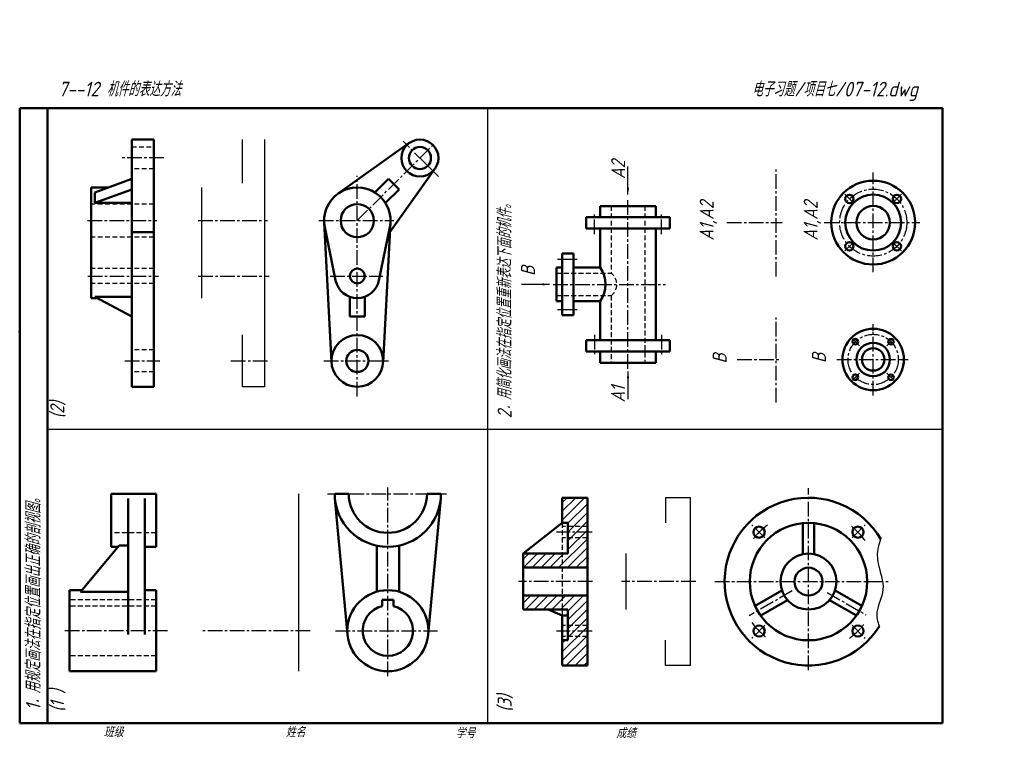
# Model space of a CAD drawing. Header units: millimetres. Extents: x 89 to 441, y 73 to 330.
import ezdxf

# ---------------------------------------------------------------- set-up
doc = ezdxf.new("R2010")
doc.units = ezdxf.units.MM
doc.header["$LTSCALE"] = 0.55
doc.linetypes.add('CENTER2', pattern=[28.575, 19.05, -3.175, 3.175, -3.175])
doc.linetypes.add('DASHED2', pattern=[9.525, 6.35, -3.175])
for name, color, linetype in [('剖面线层', 7, 'Continuous'), ('尺寸层', 221, 'Continuous'), ('细实线层', 7, 'Continuous')]:
    doc.layers.add(name, color=color, linetype=linetype)
for name, color, linetype, lineweight in [('文字层', 227, 'Continuous', 20), ('点画线层', 3, 'CENTER2', 25), ('粗实线层', 7, 'Continuous', 50), ('虚线层', 2, 'DASHED2', 25)]:
    doc.layers.add(name, color=color, linetype=linetype, lineweight=lineweight)
doc.styles.add('工程字体（斜）', font='gbeitc.shx', dxfattribs={"bigfont": 'gbcbig.shx'})
doc.styles.add('工程斜体', font='gbeitc.shx', dxfattribs={"bigfont": 'gbcbig.shx'})
doc.dimstyles.new('gb35', dxfattribs={"dimtxt": 2.5, "dimasz": 2.5, "dimexe": 2, "dimexo": 0, "dimgap": 1, "dimtad": 1, "dimdsep": 46, "dimtxsty": '工程字体（斜）', "dimcen": 0, "dimadec": 0, "dimazin": 0, "dimtfac": 1, "dimtmove": 0, "dimatfit": 3, "dimfxl": 0, "dimarcsym": 0})

msp = doc.modelspace()

# ---------------------------------------------------------------- hatches: boundary and pattern name
at = {"layer": '剖面线层'}
h = msp.add_hatch(dxfattribs=at)
h.set_pattern_fill('ANSI31', scale=0.7, style=0)
h.paths.add_polyline_path([(292.15, 159.13), (283.15, 159.13), (283.15, 150.13), (285.15, 150.13), (285.15, 146.81), (292.15, 146.81)])
h.paths.add_polyline_path([(292.15, 146.81), (285.15, 146.81), (285.15, 139.13), (269.15, 139.13), (269.15, 134.13), (292.15, 134.13)])
h.paths.add_polyline_path([(292.15, 124.13), (269.15, 124.13), (269.15, 119.13), (278.15, 119.13), (285.15, 119.13), (285.15, 111.45), (292.15, 111.45)])
h.paths.add_polyline_path([(292.15, 111.45), (285.15, 111.45), (285.15, 108.13), (283.15, 108.13), (283.15, 99.13), (292.15, 99.13)])

# ---------------------------------------------------------------- linework, layer by layer
at = {"layer": '点画线层', "color": 7, "ltscale": 0.5}
for p, q in [((209.84, 258.24), (237.57, 285.97)), ((234.06, 278.83), (226.23, 286.65)), ((140.65, 280.71), (125.36, 280.71)), ((359.61, 238.22), (359.61, 276.48)), ((394.34, 239.87), (394.34, 275.51)), ((209.84, 195.31), (209.84, 274.26)), ((387.27, 264.61), (384.22, 267.66)), ((401.41, 264.61), (404.46, 267.66)), ((306.64, 205.29), (306.64, 266.24)), ((294.64, 253.43), (294.64, 261.19)), ((318.64, 253.43), (318.64, 261.19)), ((113.37, 258.24), (138.2, 258.24)), ((152.92, 258.24), (177.74, 258.24)), ((196.14, 258.24), (222.93, 258.24)), ((342.03, 257.54), (361.73, 257.54)), ((376.76, 257.54), (411.02, 257.54)), ((387.27, 250.47), (384.22, 247.42)), ((401.41, 250.47), (404.46, 247.42)), ((281.43, 244.44), (289.02, 244.44)), ((113.43, 238.44), (138.73, 238.44)), ((152.97, 238.44), (178.28, 238.44)), ((200.11, 238.44), (214.19, 238.44)), ((279.88, 235.44), (320.03, 235.44)), ((281.43, 226.44), (289.02, 226.44)), ((359.61, 193.25), (359.61, 223.63)), ((394.34, 195.69), (394.34, 218.7)), ((294.64, 217.44), (294.64, 209.69)), ((318.64, 217.44), (318.64, 209.69)), ((389.45, 213.47), (386.93, 215.99)), ((399.22, 213.47), (401.74, 215.99)), ((126.73, 208.08), (139.17, 208.08)), ((164.67, 208.08), (178.71, 208.08)), ((197.87, 208.08), (215.89, 208.08)), ((345.7, 208.58), (361.17, 208.58)), ((381.32, 208.58), (403.34, 208.58)), ((389.45, 203.69), (386.93, 201.17)), ((399.22, 203.69), (401.74, 201.17)), ((220.77, 95.27), (220.77, 162.82)), ((371.2, 97.45), (371.2, 162.59)), ((199.19, 160.57), (231.25, 160.57)), ((355.57, 144.77), (350.92, 149.42)), ((386.84, 144.77), (391.49, 149.42)), ((293.8, 146.81), (281.08, 146.81)), ((293.97, 129.13), (267.46, 129.13)), ((330.86, 129.13), (304.36, 129.13)), ((337.7, 129.13), (399.82, 129.13)), ((365.4, 125.78), (349.93, 116.85)), ((377.88, 125.28), (391.7, 117.29)), ((355.57, 113.49), (350.92, 108.84)), ((386.84, 113.49), (391.49, 108.84)), ((141.98, 111.57), (104.79, 111.57)), ((193.02, 111.57), (154.06, 111.57)), ((202.03, 111.57), (238.58, 111.57)), ((293.8, 111.45), (281.08, 111.45))]:
    msp.add_line(p, q, dxfattribs=at)
at = {"layer": '点画线层', "color": 7}
for p, q in [((234.06, 278.83), (238.86, 274.03)), ((214.19, 238.44), (218.99, 238.44)), ((394.34, 218.7), (394.34, 221.2)), ((215.89, 208.08), (221.01, 208.08)), ((403.34, 208.58), (406.88, 208.58)), ((231.25, 160.57), (242.65, 160.57))]:
    msp.add_line(p, q, dxfattribs=at)
at = {"layer": '点画线层', "color": 7, "ltscale": 0.5}
for centre, radius in [((394.34, 257.54), 12), ((394.34, 208.58), 9)]:
    msp.add_circle(centre, radius, dxfattribs=at)
for start, end in [(125.9762, 142.8841), (35.9762, 52.8841), (215.9762, 232.8841), (305.9762, 322.8841)]:
    msp.add_arc((371.2, 129.13), 25, start, end, dxfattribs=at)
at = {"layer": '粗实线层', "color": 7, "ltscale": 0.5}
for p, q in [((419.11, 298.5), (89.11, 298.5)), ((89.11, 298.5), (89.11, 78.5)), ((99.11, 298.5), (99.11, 78.5)), ((419.11, 288.5), (419.11, 298.5)), ((129.19, 198.84), (129.19, 287.24)), ((129.19, 287.24), (137.11, 287.24)), ((137.11, 287.24), (137.11, 198.84)), ((202.96, 267.92), (228.42, 286.02)), ((419.11, 78.5), (419.11, 288.5)), ((221.52, 254.17), (237.62, 276.82)), ((115.99, 268.3), (129.19, 273.18)), ((221.04, 273.18), (216.17, 268.3)), ((222.91, 271.31), (221.04, 273.18)), ((222.91, 271.31), (224.78, 269.44)), ((114.67, 230.52), (114.67, 270.12)), ((114.67, 270.12), (120.92, 270.12)), ((129.19, 269.44), (115.99, 264.57)), ((115.99, 264.57), (115.99, 268.3)), ((224.78, 269.44), (219.9, 264.57)), ((89.11, 265.38), (89.11, 255.38)), ((129.19, 264.57), (115.99, 264.57)), ((296.64, 263.44), (316.64, 263.44)), ((296.64, 263.44), (296.64, 259.44)), ((316.64, 259.44), (316.64, 263.44)), ((200.62, 207.6), (197.98, 257.62)), ((219.07, 207.6), (221.71, 257.62)), ((321.64, 259.44), (291.64, 259.44)), ((291.64, 259.44), (291.64, 255.44)), ((321.64, 255.44), (321.64, 259.44)), ((137.11, 254.17), (129.19, 254.17)), ((198.2, 255.87), (202.08, 236.86)), ((221.48, 255.87), (217.6, 236.86)), ((291.64, 255.44), (321.64, 255.44)), ((296.64, 255.44), (296.64, 241.44)), ((316.64, 255.44), (316.64, 215.44)), ((283.14, 224.44), (283.14, 246.44)), ((283.14, 246.44), (287.14, 246.44)), ((287.14, 246.44), (287.14, 224.44)), ((281.14, 241.44), (281.14, 229.44)), ((281.14, 241.44), (283.14, 241.44)), ((287.14, 241.44), (296.64, 241.44)), ((116.83, 230.52), (114.67, 230.52)), ((129.19, 230.97), (115.99, 230.97)), ((115.99, 230.97), (129.19, 223.92)), ((207.2, 223.92), (207.2, 230.97)), ((212.48, 223.92), (212.48, 230.97)), ((281.14, 229.44), (283.14, 229.44)), ((287.14, 229.44), (296.64, 229.44)), ((296.64, 229.44), (296.64, 215.44)), ((209.84, 223.92), (207.2, 223.92)), ((209.84, 223.92), (212.48, 223.92)), ((287.14, 224.44), (283.14, 224.44)), ((291.64, 211.44), (291.64, 215.44)), ((291.64, 215.44), (321.64, 215.44)), ((321.64, 215.44), (321.64, 211.44)), ((321.64, 211.44), (291.64, 211.44)), ((296.64, 207.44), (296.64, 211.44)), ((316.64, 211.44), (316.64, 207.44)), ((296.64, 207.44), (316.64, 207.44)), ((137.11, 198.84), (129.19, 198.84)), ((137.88, 160.57), (121.88, 160.57)), ((121.88, 160.57), (121.88, 141.57)), ((127.88, 110.24), (127.88, 158.8)), ((133.88, 110.24), (133.88, 158.8)), ((137.88, 141.57), (137.88, 160.57)), ((201.77, 160.57), (206.77, 160.57)), ((201.85, 158.8), (206.33, 110.24)), ((239.77, 160.57), (234.77, 160.57)), ((239.68, 158.8), (235.2, 110.24)), ((292.15, 159.13), (283.15, 159.13)), ((283.15, 159.13), (283.15, 150.13)), ((292.15, 99.13), (292.15, 159.13)), ((283.15, 150.13), (269.15, 139.13)), ((285.15, 150.13), (283.15, 150.13)), ((285.15, 139.13), (285.15, 150.13)), ((369.2, 150.03), (369.2, 138.93)), ((373.2, 150.03), (373.2, 138.93)), ((124.64, 141.99), (110.88, 125.5)), ((121.88, 141.57), (124.28, 141.57)), ((124.64, 141.99), (127.88, 141.99)), ((133.88, 141.57), (137.88, 141.57)), ((216.77, 141.99), (216.77, 125.5)), ((224.77, 125.5), (224.77, 141.99)), ((269.15, 119.13), (269.15, 139.13)), ((285.15, 139.13), (269.15, 139.13)), ((292.15, 134.13), (269.15, 134.13)), ((106.88, 97.07), (106.88, 126.07)), ((106.88, 126.07), (111.37, 126.07)), ((127.88, 125.5), (110.88, 125.5)), ((137.88, 126.07), (133.88, 126.07)), ((137.88, 97.07), (137.88, 126.07)), ((292.15, 124.13), (269.15, 124.13)), ((352.1, 120.41), (361.72, 125.96)), ((390.31, 120.41), (380.69, 125.96)), ((220.77, 122.57), (218.77, 122.57)), ((218.77, 122.57), (218.77, 120.34)), ((220.77, 122.57), (222.77, 122.57)), ((222.77, 122.57), (222.77, 120.34)), ((354.1, 116.95), (363.72, 122.5)), ((388.31, 116.95), (378.69, 122.5)), ((285.15, 119.13), (269.15, 119.13)), ((269.15, 119.13), (278.15, 119.13)), ((278.15, 119.13), (283.15, 116.95)), ((283.15, 116.95), (283.15, 99.13)), ((285.15, 116.95), (283.15, 116.95)), ((285.15, 119.13), (285.15, 108.13)), ((285.15, 108.13), (283.15, 108.13)), ((292.15, 99.13), (283.15, 99.13)), ((137.88, 97.07), (106.88, 97.07)), ((89.11, 78.5), (419.11, 78.5))]:
    msp.add_line(p, q, dxfattribs=at)
for centre, radius in [((232.24, 280.64), 6.6), ((232.24, 280.64), 3.96), ((394.34, 257.54), 15), ((209.84, 258.24), 5.94), ((394.34, 257.54), 10), ((385.85, 266.03), 1.5), ((402.82, 266.03), 1.5), ((394.34, 257.54), 6), ((385.85, 249.06), 1.5), ((402.82, 249.06), 1.5), ((209.84, 238.44), 2.64), ((394.34, 208.58), 11), ((209.84, 208.08), 9.24), ((387.97, 214.94), 1), ((400.7, 214.94), 1), ((209.84, 208.08), 3.96), ((394.34, 208.58), 6), ((394.34, 208.58), 4), ((387.97, 202.22), 1), ((400.7, 202.22), 1), ((371.2, 129.13), 21), ((353.53, 146.81), 2), ((388.88, 146.81), 2), ((371.2, 129.13), 10), ((371.2, 129.13), 5), ((220.77, 111.57), 14.5), ((353.53, 111.45), 2), ((388.88, 111.45), 2)]:
    msp.add_circle(centre, radius, dxfattribs=at)
for centre, radius, start, end in [((209.84, 258.24), 11.88, 348.463, 191.537), ((288.64, 235.44), 10, 323.1301, 36.8699), ((209.84, 238.44), 7.92, 191.537, 348.463), ((220.77, 160.57), 19, 180, 0), ((220.77, 160.57), 14, 180, 0), ((371.2, 129.13), 30, 30.3346, 327.8633), ((220.77, 111.57), 9, 102.8396, 77.1604)]:
    msp.add_arc(centre, radius, start, end, dxfattribs=at)
at = {"layer": '粗实线层', "color": 7}
msp.add_point((89.11, 218.5), dxfattribs=at)
at = {"layer": '细实线层', "color": 7, "ltscale": 0.5}
for p, q in [((256.56, 78.5), (256.56, 298.5)), ((168.73, 271.68), (168.73, 287.24)), ((176.65, 287.24), (176.65, 198.84)), ((154.21, 230.52), (154.21, 270.12)), ((168.73, 198.84), (168.73, 217.43)), ((176.65, 198.84), (168.73, 198.84)), ((419.11, 183.5), (99.11, 183.5)), ((188.92, 97.07), (188.92, 160.57)), ((329.04, 159.13), (320.04, 159.13)), ((320.04, 159.13), (320.04, 150.13)), ((329.04, 99.13), (329.04, 159.13)), ((306.04, 119.13), (306.04, 139.13)), ((320.04, 99.13), (320.04, 108.13)), ((329.04, 99.13), (320.04, 99.13))]:
    msp.add_line(p, q, dxfattribs=at)
msp.add_open_spline([(396.61, 113.17), (395.97, 114.82), (395.06, 119.12), (399.5, 126.56), (395.97, 134.37), (395.75, 140.21), (396.76, 143.29), (397.1, 144.28)], degree=3, knots=[5.98148, 5.98148, 5.98148, 5.98148, 11.228187, 19.610315, 29.075874, 34.850058, 37.60365, 37.60365, 37.60365, 37.60365], dxfattribs=at)
at = {"layer": '细实线层', "color": 7}
msp.add_point((89.11, 218.5), dxfattribs=at)
at = {"layer": '虚线层', "color": 7, "ltscale": 0.5}
for p, q in [((129.19, 284.67), (137.11, 284.67)), ((137.11, 276.75), (129.19, 276.75)), ((137.11, 264.18), (114.67, 264.18)), ((300.64, 263.44), (300.64, 239.44)), ((312.64, 263.44), (312.64, 207.44)), ((137.11, 252.3), (114.67, 252.3)), ((137.11, 241.08), (114.67, 241.08)), ((281.14, 239.44), (300.64, 239.44)), ((137.11, 235.8), (114.67, 235.8)), ((281.14, 231.44), (300.64, 231.44)), ((300.64, 231.44), (300.64, 207.44)), ((137.11, 212.04), (129.19, 212.04)), ((137.11, 204.12), (129.19, 204.12)), ((283.15, 150.13), (283.15, 116.95)), ((292.15, 148.81), (283.15, 148.81)), ((137.88, 146.57), (121.88, 146.57)), ((292.15, 144.81), (283.15, 144.81)), ((137.88, 122.57), (106.88, 122.57)), ((137.88, 120.34), (106.88, 120.34)), ((292.15, 113.45), (283.15, 113.45)), ((292.15, 109.45), (283.15, 109.45)), ((137.88, 102.57), (106.88, 102.57))]:
    msp.add_line(p, q, dxfattribs=at)
msp.add_arc((297.64, 235.44), 5, 306.8699, 53.1301, dxfattribs=at)

# ---------------------------------------------------------------- texts
at = {"layer": '文字层', "color": 7, "style": '工程字体（斜）'}
for s, p in [('班级', (119.14, 73.53)), ('姓名', (184.22, 73.51)), ('学号', (244.99, 73.13)), ('成绩', (302.42, 73.13))]:
    msp.add_text(s, height=3.5, dxfattribs=at).set_placement(p)
at = {"layer": '细实线层', "color": 7, "ltscale": 0.5, "style": '工程斜体'}
for s, height, p in [('2．用简化画法在指定位置重新表达下面的机件。', 5, (265.02, 187.54)), ('A2', 5, (305.63, 273.12)), ('A1,A2', 5, (337.29, 251.1)), ('A1,A2', 5, (374.49, 251.1)), ('B', 5, (273.39, 238.47)), ('1．用规定画法在指定位置画出正确的剖视图。', 5.25, (96.6, 83.06)), ('B', 5, (341.94, 207.16)), ('B', 5, (377.44, 207.33)), ('A1', 5, (305.59, 193.19)), ('(2)', 5, (105.02, 187.54)), ('(1 )', 5, (105.02, 82.54)), ('(3)', 5, (265.02, 82.54))]:
    msp.add_text(s, height=height, rotation=90, dxfattribs=at).set_placement(p)
at = {"layer": '细实线层', "color": 7, "ltscale": 0.5}
for s, style, p in [('   7--12 机件的表达方法  ', '工程字体（斜）', (94.39, 302.67)), ('电子习题/项目七/07-12.dwg', '工程斜体', (350.97, 302.65))]:
    msp.add_text(s, height=5.25, dxfattribs=dict(at, style=style)).set_placement(p)

# ---------------------------------------------------------------- leaders
at = {"layer": '尺寸层', "color": 7, "ltscale": 0.5}
for points in [[(306.64, 267.57), (306.64, 277.57)], [(278.59, 235.44), (268.59, 235.44)], [(306.64, 204.33), (306.64, 194.33)]]:
    msp.add_leader(points, dimstyle='gb35', override={"dimgap": 1, "dimtad": 0}, dxfattribs=at)

doc.saveas('drawing.dxf')
